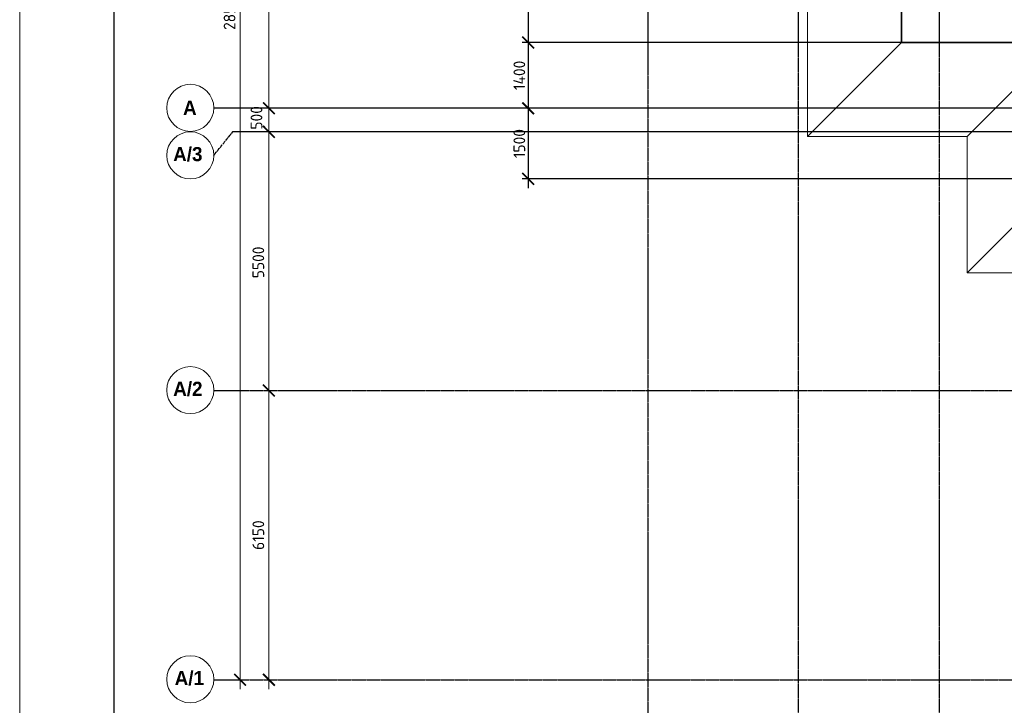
# Model space of a CAD drawing. Header units: millimetres. Extents: x -93479 to 1057970, y -66333 to 172656.
# Tile 5 of 256: x 32403 to 53354, y 21213 to 35789. Entities that reach past the tile are written whole.
import ezdxf

# ---------------------------------------------------------------- set-up
doc = ezdxf.new("R2010")
doc.units = ezdxf.units.MM
doc.linetypes.add('______5', pattern=[1100, 800, -100, 100, -100])
doc.linetypes.add('осевая', pattern=[50.8, 31.75, -6.35, 6.35, -6.35])
for name, color, linetype, lineweight in [('Оси', 40, '______5', 18), ('РАЗМЕРЫ', 7, 'Continuous', 9), ('СПДС_РАЗМЕРЫ', 152, 'Continuous', 25), ('ТОНКИЕ', 7, 'Continuous', 9)]:
    doc.layers.add(name, color=color, linetype=linetype, lineweight=lineweight)
doc.layers.add('ТОЛСТЫЕ_ОСНОВНЫЕ', color=6, linetype='Continuous')
doc.styles.add('GOST-2.304_Type-B', font='GOST_Common.ttf')
doc.styles.add('MtXpl_Century Gothic', font='GOTHICB.TTF', dxfattribs={"height": 0.2})
doc.linetypes.add('084-a Откосы неукрепленные', pattern='A,0.9,[11,Russia-GOST_Topo.shx,S=0.1,R=180,X=0,Y=0],1,[12,Russia-GOST_Topo.shx,S=0.1,R=180,X=0,Y=0],0.1', length=2)
doc.dimstyles.new('СПДС', dxfattribs={"dimscale": 100, "dimtxt": 2.5, "dimasz": 2.5, "dimexe": 1.25, "dimexo": 0, "dimtad": 1, "dimdec": 0, "dimtxsty": 'GOST-2.304_Type-B', "dimblk": 'ARCHTICK', "dimcen": 2.5, "dimdle": 2, "dimadec": 0, "dimazin": 2, "dimtfac": 0.75, "dimtdec": 0, "dimtmove": 1, "dimatfit": 3, "dimfxl": 1, "dimtolj": 1, "dimarcsym": 1})

# ---------------------------------------------------------------- blocks, each defined once
blk = doc.blocks.new('_ArchTick')
at = {"color": 0, "linetype": 'ByBlock', "const_width": 0.15}
blk.add_lwpolyline([(-0.5, -0.5), (0.5, 0.5)], dxfattribs=at)
blk = doc.blocks.new('*D1496')
at = {"layer": 'DEFPOINTS', "color": 0, "ltscale": 100, "transparency": 16777216}
for p in [(47716, 38097), (43222, 35305), (51166, 35305)]:
    blk.add_point(p, dxfattribs=at)
at = {"layer": 'РАЗМЕРЫ', "color": 0, "lineweight": -2, "transparency": 16777216}
for p, q in [((43222, 38297), (43222, 35105)), ((47716, 38097), (43097, 38097)), ((51166, 35305), (43097, 35305))]:
    blk.add_line(p, q, dxfattribs=at)
at = {"layer": 'РАЗМЕРЫ', "color": 0, "lineweight": -2, "ltscale": 100, "transparency": 16777216, "xscale": 250, "yscale": 250, "zscale": 250}
for p, rotation in [((43222, 38097), 90), ((43222, 35305), 270)]:
    blk.add_blockref('_ArchTick', p, dxfattribs=dict(at, rotation=rotation))
at = {"layer": 'РАЗМЕРЫ', "color": 0, "ltscale": 100, "transparency": 16777216, "insert": (43034, 36701), "char_height": 250, "attachment_point": 5, "rotation": 90, "style": 'GOST-2.304_Type-B'}
blk.add_mtext('\\A1;2793', dxfattribs=at)
blk = doc.blocks.new('*D1497')
at = {"layer": 'DEFPOINTS', "color": 0, "ltscale": 100, "transparency": 16777216}
for p in [(51166, 35305), (43222, 33905), (51366, 33905)]:
    blk.add_point(p, dxfattribs=at)
at = {"layer": 'РАЗМЕРЫ', "color": 0, "lineweight": -2, "transparency": 16777216}
for p, q in [((43222, 35505), (43222, 33705)), ((51166, 35305), (43097, 35305)), ((51366, 33905), (43097, 33905))]:
    blk.add_line(p, q, dxfattribs=at)
at = {"layer": 'РАЗМЕРЫ', "color": 0, "lineweight": -2, "ltscale": 100, "transparency": 16777216, "xscale": 250, "yscale": 250, "zscale": 250}
for p, rotation in [((43222, 35305), 90), ((43222, 33905), 270)]:
    blk.add_blockref('_ArchTick', p, dxfattribs=dict(at, rotation=rotation))
at = {"layer": 'РАЗМЕРЫ', "color": 0, "ltscale": 100, "transparency": 16777216, "insert": (43035, 34605), "char_height": 250, "attachment_point": 5, "rotation": 90, "style": 'GOST-2.304_Type-B'}
blk.add_mtext('\\A1;1400', dxfattribs=at)
blk = doc.blocks.new('*D1498')
at = {"layer": 'DEFPOINTS', "color": 0, "ltscale": 100, "transparency": 16777216}
for p in [(51366, 33905), (43222, 32405), (54566, 32405)]:
    blk.add_point(p, dxfattribs=at)
at = {"layer": 'РАЗМЕРЫ', "color": 0, "lineweight": -2, "transparency": 16777216}
for p, q in [((43222, 34105), (43222, 32205)), ((51366, 33905), (43097, 33905)), ((54566, 32405), (43097, 32405))]:
    blk.add_line(p, q, dxfattribs=at)
at = {"layer": 'РАЗМЕРЫ', "color": 0, "lineweight": -2, "ltscale": 100, "transparency": 16777216, "xscale": 250, "yscale": 250, "zscale": 250}
for p, rotation in [((43222, 33905), 90), ((43222, 32405), 270)]:
    blk.add_blockref('_ArchTick', p, dxfattribs=dict(at, rotation=rotation))
at = {"layer": 'РАЗМЕРЫ', "color": 0, "ltscale": 100, "transparency": 16777216, "insert": (43035, 33155), "char_height": 250, "attachment_point": 5, "rotation": 90, "style": 'GOST-2.304_Type-B'}
blk.add_mtext('\\A1;1500', dxfattribs=at)
blk = doc.blocks.new('*U1953')
at = {"layer": 'ТОЛСТЫЕ_ОСНОВНЫЕ', "color": 7}
blk.add_lwpolyline([(20, 5), (836, 5), (836, 589), (20, 589)], close=True, dxfattribs=at)
at = {"layer": 'ТОНКИЕ', "color": 7}
blk.add_lwpolyline([(0, 0), (841, 0), (841, 594), (0, 594)], close=True, dxfattribs=at)
blk = doc.blocks.new('*D1985')
at = {"layer": 'DEFPOINTS', "color": 0, "ltscale": 100, "transparency": 16777216}
for p in [(35541, 109041), (35541, 109041), (35541, 80491)]:
    blk.add_point(p, dxfattribs=at)
at = {"layer": 'СПДС_РАЗМЕРЫ', "color": 0, "lineweight": -2, "transparency": 16777216}
for p, q in [((35541, 80291), (35541, 109241)), ((35541, 109041), (35416, 109041)), ((35541, 80491), (35416, 80491))]:
    blk.add_line(p, q, dxfattribs=at)
at = {"layer": 'СПДС_РАЗМЕРЫ', "color": 0, "lineweight": -2, "ltscale": 100, "transparency": 16777216, "xscale": 250, "yscale": 250, "zscale": 250}
for p, rotation in [((35541, 109041), 90), ((35541, 80491), 270)]:
    blk.add_blockref('_ArchTick', p, dxfattribs=dict(at, rotation=rotation))
at = {"layer": 'СПДС_РАЗМЕРЫ', "color": 0, "ltscale": 100, "transparency": 16777216, "insert": (35316, 94733), "char_height": 250, "attachment_point": 5, "rotation": 90, "style": 'GOST-2.304_Type-B'}
blk.add_mtext('\\A1;28550', dxfattribs=at)
blk = doc.blocks.new('*D1987')
at = {"layer": 'DEFPOINTS', "color": 0, "ltscale": 100, "transparency": 16777216}
for p in [(36153, 86641), (36153, 86641), (36153, 80491)]:
    blk.add_point(p, dxfattribs=at)
at = {"layer": 'СПДС_РАЗМЕРЫ', "color": 0, "lineweight": -2, "transparency": 16777216}
for p, q in [((36153, 80291), (36153, 86841)), ((36153, 86641), (36278, 86641)), ((36153, 80491), (36278, 80491))]:
    blk.add_line(p, q, dxfattribs=at)
at = {"layer": 'СПДС_РАЗМЕРЫ', "color": 0, "lineweight": -2, "ltscale": 100, "transparency": 16777216, "xscale": 250, "yscale": 250, "zscale": 250}
for p, rotation in [((36153, 86641), 90), ((36153, 80491), 270)]:
    blk.add_blockref('_ArchTick', p, dxfattribs=dict(at, rotation=rotation))
at = {"layer": 'СПДС_РАЗМЕРЫ', "color": 0, "ltscale": 100, "transparency": 16777216, "insert": (35928, 83566), "char_height": 250, "attachment_point": 5, "rotation": 90, "style": 'GOST-2.304_Type-B'}
blk.add_mtext('\\A1;6150', dxfattribs=at)
blk = doc.blocks.new('*D1988')
at = {"layer": 'DEFPOINTS', "color": 0, "ltscale": 100, "transparency": 16777216}
for p in [(36153, 92141), (36153, 92141), (36153, 86641)]:
    blk.add_point(p, dxfattribs=at)
at = {"layer": 'СПДС_РАЗМЕРЫ', "color": 0, "lineweight": -2, "transparency": 16777216}
for p, q in [((36153, 86441), (36153, 92341)), ((36153, 92141), (36278, 92141)), ((36153, 86641), (36278, 86641))]:
    blk.add_line(p, q, dxfattribs=at)
at = {"layer": 'СПДС_РАЗМЕРЫ', "color": 0, "lineweight": -2, "ltscale": 100, "transparency": 16777216, "xscale": 250, "yscale": 250, "zscale": 250}
for p, rotation in [((36153, 92141), 90), ((36153, 86641), 270)]:
    blk.add_blockref('_ArchTick', p, dxfattribs=dict(at, rotation=rotation))
at = {"layer": 'СПДС_РАЗМЕРЫ', "color": 0, "ltscale": 100, "transparency": 16777216, "insert": (35928, 89365), "char_height": 250, "attachment_point": 5, "rotation": 90, "style": 'GOST-2.304_Type-B'}
blk.add_mtext('\\A1;5500', dxfattribs=at)
blk = doc.blocks.new('*D1989')
at = {"layer": 'DEFPOINTS', "color": 0, "ltscale": 100, "transparency": 16777216}
for p in [(36153, 97541), (36153, 97541), (36153, 92641)]:
    blk.add_point(p, dxfattribs=at)
at = {"layer": 'СПДС_РАЗМЕРЫ', "color": 0, "lineweight": -2, "transparency": 16777216}
for p, q in [((36153, 92441), (36153, 97741)), ((36153, 97541), (36278, 97541)), ((36153, 92641), (36278, 92641))]:
    blk.add_line(p, q, dxfattribs=at)
at = {"layer": 'СПДС_РАЗМЕРЫ', "color": 0, "lineweight": -2, "ltscale": 100, "transparency": 16777216, "xscale": 250, "yscale": 250, "zscale": 250}
for p, rotation in [((36153, 97541), 90), ((36153, 92641), 270)]:
    blk.add_blockref('_ArchTick', p, dxfattribs=dict(at, rotation=rotation))
at = {"layer": 'СПДС_РАЗМЕРЫ', "color": 0, "ltscale": 100, "transparency": 16777216, "insert": (35928, 95091), "char_height": 250, "attachment_point": 5, "rotation": 90, "style": 'GOST-2.304_Type-B'}
blk.add_mtext('\\A1;4900', dxfattribs=at)
blk = doc.blocks.new('*D2012')
at = {"layer": 'DEFPOINTS', "color": 0, "ltscale": 100, "transparency": 16777216}
for p in [(36153, 92641), (36389, 92641), (36491, 92141)]:
    blk.add_point(p, dxfattribs=at)
at = {"layer": 'СПДС_РАЗМЕРЫ', "color": 0, "lineweight": -2, "transparency": 16777216}
for p, q in [((36153, 91941), (36153, 92841)), ((36389, 92641), (36028, 92641)), ((36491, 92141), (36028, 92141))]:
    blk.add_line(p, q, dxfattribs=at)
at = {"layer": 'СПДС_РАЗМЕРЫ', "color": 0, "lineweight": -2, "ltscale": 100, "transparency": 16777216, "xscale": 250, "yscale": 250, "zscale": 250}
for p, rotation in [((36153, 92641), 90), ((36153, 92141), 270)]:
    blk.add_blockref('_ArchTick', p, dxfattribs=dict(at, rotation=rotation))
at = {"layer": 'СПДС_РАЗМЕРЫ', "color": 0, "ltscale": 100, "transparency": 16777216, "insert": (35889, 92438), "char_height": 250, "attachment_point": 5, "rotation": 90, "style": 'GOST-2.304_Type-B'}
blk.add_mtext('\\A1;500', dxfattribs=at)
blk = doc.blocks.new('оси котлован')
at = {"color": 7, "linetype": 'ByBlock', "lineweight": -2}
for centre in [(34480.9, 92650.6), (34480.9, 91640.6), (34480.9, 86650.6), (34480.9, 80500.6)]:
    blk.add_circle(centre, 500, dxfattribs=at)
at = {"layer": 'Оси', "color": 7, "linetype": 'осевая', "lineweight": 25, "transparency": 33554687}
for p, q in [((44213.2, 116798.8), (44213.2, 72351.4)), ((47413.2, 116818.8), (47413.2, 72351.4)), ((50413.2, 116818.8), (50413.2, 72351.4)), ((34980.9, 91640.6), (35383, 92140.5)), ((34980.8, 86640.5), (103420.2, 86640.5)), ((34980.8, 80490.5), (103420.2, 80490.5))]:
    blk.add_line(p, q, dxfattribs=at)
at = {"layer": 'Оси', "color": 7, "linetype": 'Continuous', "lineweight": 25, "transparency": 33554687}
for p, q in [((34980.9, 92650.6), (103420.2, 92640.5)), ((35379.4, 92150.6), (103420.2, 92140.5))]:
    blk.add_line(p, q, dxfattribs=at)
at = {"layer": 'Оси', "color": 7, "lineweight": 25, "transparency": 33554687, "style": 'MtXpl_Century Gothic'}
for s, p in [('А', (34326.3, 92500.6)), ('А/3', (34115.6, 91517.3)), ('А/2', (34116.9, 86527.3)), ('А/1', (34148.3, 80377.3))]:
    blk.add_text(s, height=300, dxfattribs=at).set_placement(p)
at = {"layer": 'СПДС_РАЗМЕРЫ', "color": 7}
for base, p1, p2, picture, middle in [((35540.7, 109040.5), (35540.7, 80490.5), (35540.7, 109040.5), '*D1985', (35540.7, 94732.9)), ((36153.3, 97540.5), (36153.3, 92640.5), (36153.3, 97540.5), '*D1989', (36153.3, 95090.5)), ((36153.3, 92140.5), (36153.3, 86640.5), (36153.3, 92140.5), '*D1988', (36153.3, 89365.4)), ((36153.3, 86640.5), (36153.3, 80490.5), (36153.3, 86640.5), '*D1987', (36153.3, 83565.5))]:
    dim = blk.add_linear_dim(base=base, p1=p1, p2=p2, angle=90, dimstyle='СПДС', override={"dimgap": 1}, dxfattribs=at)
    dim.commit()
    dim.dimension.update_dxf_attribs({"geometry": picture, "text_midpoint": middle, "dimtype": 160})
dim = blk.add_linear_dim(base=(36153.3, 92640.5), p1=(36491.1, 92140.5), p2=(36389.3, 92640.5), angle=90, dimstyle='СПДС', dxfattribs=at)
dim.commit()
dim.dimension.update_dxf_attribs({"geometry": '*D2012', "text_midpoint": (36076.9, 92438), "dimtype": 160})

msp = doc.modelspace()

# ---------------------------------------------------------------- linework, layer by layer
at = {"layer": 'РАЗМЕРЫ', "color": 7, "lineweight": 35, "extrusion": (0, 0, -1)}
msp.add_lwpolyline([(-94366.4, 20254.7), (-66771.5, 20254.7), (-66734.2, 27368), (-62866.4, 27368), (-62866.4, 30904.7), (-58666.4, 30904.7), (-58666.4, 32404.7), (-54566.5, 32404.7), (-54566.3, 35304.7), (-51166.4, 35304.7), (-51166.4, 38122.6), (-47716.4, 38097.4), (-47716.4, 40904.7), (-44266.4, 40904.7), (-44266.4, 50653.3)], dxfattribs=at)
at = {"layer": 'РАЗМЕРЫ', "color": 7, "linetype": '084-a Откосы неукрепленные', "ltscale": 5}
msp.add_lwpolyline([(96366.4, 18254.7), (64784.6, 18254.7), (64747.3, 25368), (60866.4, 25368), (60866.4, 28904.7), (56666.4, 28904.7), (56666.4, 30404.7), (52566.6, 30404.7), (52566.4, 33304.7), (49166.4, 33304.7), (49166.4, 36104.3), (45716.4, 36079.1), (45716.4, 38904.7), (42266.4, 38904.7), (42266.1, 47812.4)], dxfattribs=at)
at = {"layer": 'РАЗМЕРЫ', "color": 7}
for points in [[(49166.4, 33304.7), (51166.4, 35304.7)], [(52566.4, 33304.7), (54566.3, 35304.7)], [(52566.6, 30404.8), (54566.5, 32404.7)]]:
    msp.add_lwpolyline(points, dxfattribs=at)

# ---------------------------------------------------------------- block references
at = {"color": 7, "xscale": 100, "yscale": 100, "zscale": 100}
msp.add_blockref('*U1953', (32403.5, 1370.5), dxfattribs=at)
at = {"layer": 'РАЗМЕРЫ', "color": 7}
msp.add_blockref('оси котлован', (1553.2, -58735.8), dxfattribs=at)

# ---------------------------------------------------------------- dimensions: what is measured, and where the dimension line sits
for base, p1, p2, picture, middle in [((43222.3, 35304.7), (47716.4, 38097.4), (51166.4, 35304.7), '*D1496', (43034.4, 36701.1)), ((43222.3, 33904.7), (51166.4, 35304.7), (51365.8, 33904.7), '*D1497', (43034.6, 34604.7)), ((43222.3, 32404.7), (51365.8, 33904.7), (54566.5, 32404.7), '*D1498', (43034.6, 33154.7))]:
    dim = msp.add_linear_dim(base=base, p1=p1, p2=p2, angle=90, dimstyle='СПДС', dxfattribs=at)
    dim.commit()
    dim.dimension.update_dxf_attribs({"geometry": picture, "text_midpoint": middle})

doc.saveas('drawing.dxf')
